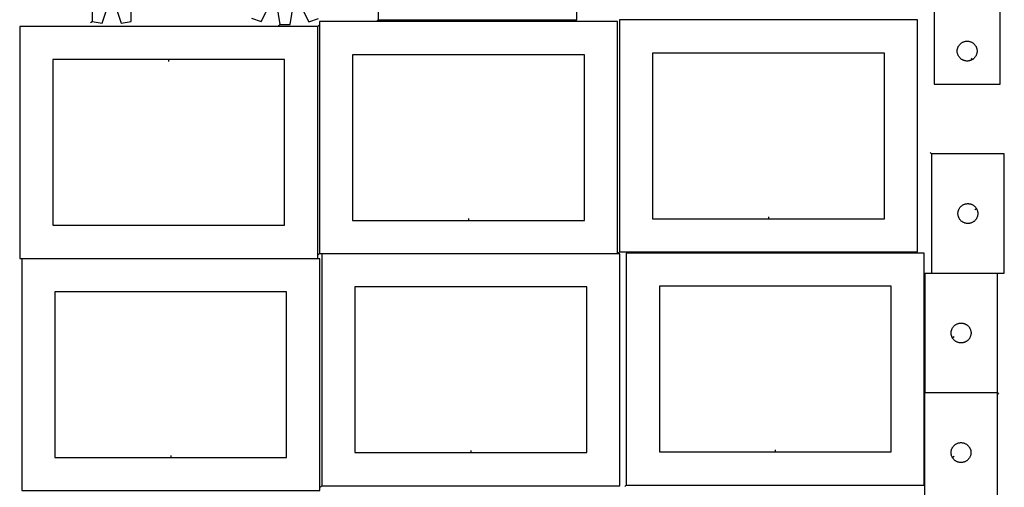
# Model space of a CAD drawing. Header units: millimetres. Extents: x 7 to 1493, y 7 to 2993.
# Tile 2 of 6: x 7 to 1493, y 1418 to 2123. Entities that reach past the tile are written whole.
import ezdxf

# ---------------------------------------------------------------- set-up
doc = ezdxf.new("R2010")
doc.units = ezdxf.units.MM
doc.layers.add('CUT', color=7, linetype='CONTINUOUS', true_color=0x000000)
doc.layers.add('LEADIN', color=1, linetype='CONTINUOUS', true_color=0xff0000)

msp = doc.modelspace()

# ---------------------------------------------------------------- linework, layer by layer
at = {"layer": 'CUT'}
for points in [[(547.958114, 2123.025559), (847.958114, 2123.025559), (847.958114, 2198.025559), (647.958114, 2198.025559), (647.958114, 2373.025559), (547.958114, 2373.025559)], [(1487.293054, 2275.860801), (1187.293054, 2275.860801), (1187.293054, 2200.860801), (1387.293054, 2200.860801), (1387.293054, 2025.860801), (1487.293054, 2025.860801)], [(456.522009, 2112.97099), (6.522009, 2112.97099), (6.522009, 1762.97099), (456.522009, 1762.97099)], [(459.28273, 1770.451507), (909.28273, 1770.451507), (909.28273, 2120.451507), (459.28273, 2120.451507)], [(912.356094, 1772.953826), (1362.356094, 1772.953826), (1362.356094, 2122.953826), (912.356094, 2122.953826)], [(1444.678826, 2062.81085), (1444.342705, 2062.620619), (1443.65177, 2062.275267), (1442.943973, 2061.965941), (1442.22119, 2061.693462), (1441.485339, 2061.458553), (1440.73837, 2061.261835), (1439.982266, 2061.103831), (1439.21903, 2060.984961), (1438.450686, 2060.905538), (1437.679273, 2060.865774), (1436.906836, 2060.865774), (1436.135422, 2060.905538), (1435.367079, 2060.984961), (1434.603843, 2061.103831), (1433.847738, 2061.261835), (1433.10077, 2061.458553), (1432.364919, 2061.693462), (1431.642136, 2061.965941), (1430.934338, 2062.275267), (1430.243403, 2062.620619), (1429.571162, 2063.001081), (1428.919398, 2063.415645), (1428.28984, 2063.863212), (1427.684157, 2064.342594), (1427.103954, 2064.85252), (1426.550771, 2065.391638), (1426.026075, 2065.958519), (1425.531257, 2066.551658), (1425.067629, 2067.169484), (1424.636421, 2067.810358), (1424.238776, 2068.47258), (1423.875748, 2069.154394), (1423.548301, 2069.853992), (1423.257302, 2070.569519), (1423.003524, 2071.299078), (1422.787638, 2072.040734), (1422.610219, 2072.79252), (1422.471736, 2073.552442), (1422.372556, 2074.318486), (1422.312943, 2075.088619), (1422.293054, 2075.860801), (1422.312943, 2076.632982), (1422.372556, 2077.403116), (1422.471736, 2078.169159), (1422.610219, 2078.929082), (1422.787638, 2079.680868), (1423.003524, 2080.422523), (1423.257302, 2081.152082), (1423.548301, 2081.867609), (1423.875748, 2082.567208), (1424.238776, 2083.249022), (1424.636421, 2083.911244), (1425.067629, 2084.552117), (1425.531257, 2085.169943), (1426.026075, 2085.763083), (1426.550771, 2086.329963), (1427.103954, 2086.869081), (1427.684157, 2087.379007), (1428.28984, 2087.858389), (1428.919398, 2088.305956), (1429.571162, 2088.72052), (1430.243403, 2089.100983), (1430.934338, 2089.446335), (1431.642136, 2089.75566), (1432.364919, 2090.028139), (1433.10077, 2090.263049), (1433.847738, 2090.459766), (1434.603843, 2090.61777), (1435.367079, 2090.736641), (1436.135422, 2090.816064), (1436.906836, 2090.855828), (1437.679273, 2090.855828), (1438.450686, 2090.816064), (1439.21903, 2090.736641), (1439.982266, 2090.61777), (1440.73837, 2090.459766), (1441.485339, 2090.263049), (1442.22119, 2090.028139), (1442.943973, 2089.75566), (1443.65177, 2089.446335), (1444.342705, 2089.100983), (1445.014946, 2088.72052), (1445.66671, 2088.305956), (1446.296268, 2087.858389), (1446.901952, 2087.379007), (1447.482154, 2086.869081), (1448.035337, 2086.329963), (1448.560033, 2085.763083), (1449.054851, 2085.169943), (1449.518479, 2084.552117), (1449.949688, 2083.911244), (1450.347333, 2083.249022), (1450.710361, 2082.567208), (1451.037808, 2081.867609), (1451.328807, 2081.152082), (1451.582585, 2080.422523), (1451.79847, 2079.680868), (1451.97589, 2078.929082), (1452.114373, 2078.169159), (1452.213552, 2077.403116), (1452.273166, 2076.632982), (1452.293054, 2075.860801), (1452.273166, 2075.088619), (1452.213552, 2074.318486), (1452.114373, 2073.552442), (1451.97589, 2072.79252), (1451.79847, 2072.040734), (1451.582585, 2071.299078), (1451.328807, 2070.569519), (1451.037808, 2069.853992), (1450.710361, 2069.154394), (1450.347333, 2068.47258), (1449.949688, 2067.810358), (1449.518479, 2067.169484), (1449.054851, 2066.551658), (1448.560033, 2065.958519), (1448.035337, 2065.391638), (1447.482154, 2064.85252), (1446.901952, 2064.342594), (1446.296268, 2063.863212), (1445.66671, 2063.415645), (1445.014946, 2063.001081)], [(684.28273, 1820.451507), (859.28273, 1820.451507), (859.28273, 2070.451507), (509.28273, 2070.451507), (509.28273, 1820.451507)], [(1137.356094, 1822.953826), (1312.356094, 1822.953826), (1312.356094, 2072.953826), (962.356094, 2072.953826), (962.356094, 1822.953826)], [(231.522009, 2062.97099), (56.522009, 2062.97099), (56.522009, 1812.97099), (406.522009, 1812.97099), (406.522009, 2062.97099)], [(1383.437563, 1920.729787), (1383.437563, 1740.729787), (1493.437563, 1740.729787), (1493.437563, 1920.729787)], [(1451.487513, 1838.115558), (1451.677745, 1837.779438), (1452.023097, 1837.088503), (1452.332422, 1836.380705), (1452.604901, 1835.657923), (1452.839811, 1834.922071), (1453.036528, 1834.175103), (1453.194532, 1833.418998), (1453.313403, 1832.655762), (1453.392826, 1831.887419), (1453.43259, 1831.116006), (1453.43259, 1830.343568), (1453.392826, 1829.572155), (1453.313403, 1828.803812), (1453.194532, 1828.040576), (1453.036528, 1827.284471), (1452.839811, 1826.537502), (1452.604901, 1825.801651), (1452.332422, 1825.078869), (1452.023097, 1824.371071), (1451.677745, 1823.680136), (1451.297282, 1823.007895), (1450.882718, 1822.356131), (1450.435151, 1821.726573), (1449.955769, 1821.120889), (1449.445843, 1820.540687), (1448.906725, 1819.987504), (1448.339844, 1819.462808), (1447.746705, 1818.96799), (1447.128879, 1818.504362), (1446.488006, 1818.073154), (1445.825784, 1817.675508), (1445.14397, 1817.312481), (1444.444371, 1816.985033), (1443.728844, 1816.694035), (1442.999285, 1816.440256), (1442.257629, 1816.224371), (1441.505844, 1816.046952), (1440.745921, 1815.908468), (1439.979878, 1815.809289), (1439.209744, 1815.749676), (1438.437563, 1815.729787), (1437.665381, 1815.749676), (1436.895248, 1815.809289), (1436.129204, 1815.908468), (1435.369282, 1816.046952), (1434.617496, 1816.224371), (1433.87584, 1816.440256), (1433.146281, 1816.694035), (1432.430754, 1816.985033), (1431.731156, 1817.312481), (1431.049342, 1817.675508), (1430.38712, 1818.073154), (1429.746246, 1818.504362), (1429.12842, 1818.96799), (1428.535281, 1819.462808), (1427.9684, 1819.987504), (1427.429282, 1820.540687), (1426.919356, 1821.120889), (1426.439974, 1821.726573), (1425.992407, 1822.356131), (1425.577843, 1823.007895), (1425.197381, 1823.680136), (1424.852029, 1824.371071), (1424.542703, 1825.078869), (1424.270224, 1825.801651), (1424.035315, 1826.537502), (1423.838597, 1827.284471), (1423.680593, 1828.040576), (1423.561723, 1828.803812), (1423.4823, 1829.572155), (1423.442536, 1830.343568), (1423.442536, 1831.116006), (1423.4823, 1831.887419), (1423.561723, 1832.655762), (1423.680593, 1833.418998), (1423.838597, 1834.175103), (1424.035315, 1834.922071), (1424.270224, 1835.657923), (1424.542703, 1836.380705), (1424.852029, 1837.088503), (1425.197381, 1837.779438), (1425.577843, 1838.451679), (1425.992407, 1839.103443), (1426.439974, 1839.733001), (1426.919356, 1840.338685), (1427.429282, 1840.918887), (1427.9684, 1841.47207), (1428.535281, 1841.996766), (1429.12842, 1842.491584), (1429.746246, 1842.955212), (1430.38712, 1843.38642), (1431.049342, 1843.784066), (1431.731156, 1844.147093), (1432.430754, 1844.47454), (1433.146281, 1844.765539), (1433.87584, 1845.019318), (1434.617496, 1845.235203), (1435.369282, 1845.412622), (1436.129204, 1845.551105), (1436.895248, 1845.650285), (1437.665381, 1845.709898), (1438.437563, 1845.729787), (1439.209744, 1845.709898), (1439.979878, 1845.650285), (1440.745921, 1845.551105), (1441.505844, 1845.412622), (1442.257629, 1845.235203), (1442.999285, 1845.019318), (1443.728844, 1844.765539), (1444.444371, 1844.47454), (1445.14397, 1844.147093), (1445.825784, 1843.784066), (1446.488006, 1843.38642), (1447.128879, 1842.955212), (1447.746705, 1842.491584), (1448.339844, 1841.996766), (1448.906725, 1841.47207), (1449.445843, 1840.918887), (1449.955769, 1840.338685), (1450.435151, 1839.733001), (1450.882718, 1839.103443), (1451.297282, 1838.451679)], [(462.85109, 1419.977996), (912.85109, 1419.977996), (912.85109, 1769.977996), (462.85109, 1769.977996)], [(922.570572, 1421.049651), (1372.570572, 1421.049651), (1372.570572, 1771.049651), (922.570572, 1771.049651)], [(9.529129, 1412.61972), (459.529129, 1412.61972), (459.529129, 1762.61972), (9.529129, 1762.61972)], [(1483.187525, 1560.480661), (1483.187525, 1740.480661), (1373.187525, 1740.480661), (1373.187525, 1560.480661)], [(234.529129, 1462.61972), (409.529129, 1462.61972), (409.529129, 1712.61972), (59.529129, 1712.61972), (59.529129, 1462.61972)], [(687.85109, 1469.977996), (862.85109, 1469.977996), (862.85109, 1719.977996), (512.85109, 1719.977996), (512.85109, 1469.977996)], [(1147.570572, 1471.049651), (1322.570572, 1471.049651), (1322.570572, 1721.049651), (972.570572, 1721.049651), (972.570572, 1471.049651)], [(1415.137574, 1643.09489), (1414.947343, 1643.43101), (1414.601991, 1644.121946), (1414.292665, 1644.829743), (1414.020186, 1645.552526), (1413.785277, 1646.288377), (1413.588559, 1647.035345), (1413.430555, 1647.79145), (1413.311685, 1648.554686), (1413.232262, 1649.32303), (1413.192498, 1650.094443), (1413.192498, 1650.86688), (1413.232262, 1651.638293), (1413.311685, 1652.406637), (1413.430555, 1653.169873), (1413.588559, 1653.925978), (1413.785277, 1654.672946), (1414.020186, 1655.408797), (1414.292665, 1656.13158), (1414.601991, 1656.839377), (1414.947343, 1657.530313), (1415.327805, 1658.202553), (1415.74237, 1658.854317), (1416.189936, 1659.483876), (1416.669318, 1660.089559), (1417.179244, 1660.669762), (1417.718362, 1661.222944), (1418.285243, 1661.74764), (1418.878382, 1662.242459), (1419.496208, 1662.706087), (1420.137082, 1663.137295), (1420.799304, 1663.53494), (1421.481118, 1663.897968), (1422.180716, 1664.225415), (1422.896243, 1664.516414), (1423.625802, 1664.770192), (1424.367458, 1664.986077), (1425.119244, 1665.163497), (1425.879166, 1665.30198), (1426.64521, 1665.40116), (1427.415343, 1665.460773), (1428.187525, 1665.480661), (1428.959706, 1665.460773), (1429.72984, 1665.40116), (1430.495883, 1665.30198), (1431.255806, 1665.163497), (1432.007592, 1664.986077), (1432.749247, 1664.770192), (1433.478806, 1664.516414), (1434.194333, 1664.225415), (1434.893932, 1663.897968), (1435.575746, 1663.53494), (1436.237968, 1663.137295), (1436.878841, 1662.706087), (1437.496667, 1662.242459), (1438.089807, 1661.74764), (1438.656687, 1661.222944), (1439.195805, 1660.669762), (1439.705731, 1660.089559), (1440.185113, 1659.483876), (1440.63268, 1658.854317), (1441.047244, 1658.202553), (1441.427707, 1657.530313), (1441.773059, 1656.839377), (1442.082384, 1656.13158), (1442.354863, 1655.408797), (1442.589773, 1654.672946), (1442.78649, 1653.925978), (1442.944494, 1653.169873), (1443.063365, 1652.406637), (1443.142788, 1651.638293), (1443.182552, 1650.86688), (1443.182552, 1650.094443), (1443.142788, 1649.32303), (1443.063365, 1648.554686), (1442.944494, 1647.79145), (1442.78649, 1647.035345), (1442.589773, 1646.288377), (1442.354863, 1645.552526), (1442.082384, 1644.829743), (1441.773059, 1644.121946), (1441.427707, 1643.43101), (1441.047244, 1642.758769), (1440.63268, 1642.107006), (1440.185113, 1641.477447), (1439.705731, 1640.871764), (1439.195805, 1640.291561), (1438.656687, 1639.738379), (1438.089807, 1639.213683), (1437.496667, 1638.718864), (1436.878841, 1638.255236), (1436.237968, 1637.824028), (1435.575746, 1637.426383), (1434.893932, 1637.063355), (1434.194333, 1636.735908), (1433.478806, 1636.444909), (1432.749247, 1636.191131), (1432.007592, 1635.975246), (1431.255806, 1635.797826), (1430.495883, 1635.659343), (1429.72984, 1635.560163), (1428.959706, 1635.50055), (1428.187525, 1635.480661), (1427.415343, 1635.50055), (1426.64521, 1635.560163), (1425.879166, 1635.659343), (1425.119244, 1635.797826), (1424.367458, 1635.975246), (1423.625802, 1636.191131), (1422.896243, 1636.444909), (1422.180716, 1636.735908), (1421.481118, 1637.063355), (1420.799304, 1637.426383), (1420.137082, 1637.824028), (1419.496208, 1638.255236), (1418.878382, 1638.718864), (1418.285243, 1639.213683), (1417.718362, 1639.738379), (1417.179244, 1640.291561), (1416.669318, 1640.871764), (1416.189936, 1641.477447), (1415.74237, 1642.107006), (1415.327805, 1642.758769)], [(1483.041162, 1380.045115), (1483.041162, 1560.045115), (1373.041162, 1560.045115), (1373.041162, 1380.045115)], [(1414.991212, 1462.659343), (1414.80098, 1462.995463), (1414.455628, 1463.686399), (1414.146303, 1464.394196), (1413.873824, 1465.116979), (1413.638914, 1465.85283), (1413.442197, 1466.599798), (1413.284193, 1467.355903), (1413.165322, 1468.119139), (1413.0859, 1468.887483), (1413.046135, 1469.658896), (1413.046135, 1470.431333), (1413.0859, 1471.202747), (1413.165322, 1471.97109), (1413.284193, 1472.734326), (1413.442197, 1473.490431), (1413.638914, 1474.237399), (1413.873824, 1474.97325), (1414.146303, 1475.696033), (1414.455628, 1476.40383), (1414.80098, 1477.094766), (1415.181443, 1477.767007), (1415.596007, 1478.41877), (1416.043574, 1479.048329), (1416.522956, 1479.654012), (1417.032882, 1480.234215), (1417.572, 1480.787397), (1418.138881, 1481.312094), (1418.73202, 1481.806912), (1419.349846, 1482.27054), (1419.99072, 1482.701748), (1420.652941, 1483.099393), (1421.334756, 1483.462421), (1422.034354, 1483.789868), (1422.749881, 1484.080867), (1423.47944, 1484.334645), (1424.221096, 1484.55053), (1424.972881, 1484.72795), (1425.732804, 1484.866433), (1426.498847, 1484.965613), (1427.268981, 1485.025226), (1428.041162, 1485.045115), (1428.813344, 1485.025226), (1429.583477, 1484.965613), (1430.349521, 1484.866433), (1431.109443, 1484.72795), (1431.861229, 1484.55053), (1432.602885, 1484.334645), (1433.332444, 1484.080867), (1434.047971, 1483.789868), (1434.747569, 1483.462421), (1435.429383, 1483.099393), (1436.091605, 1482.701748), (1436.732479, 1482.27054), (1437.350305, 1481.806912), (1437.943444, 1481.312094), (1438.510325, 1480.787397), (1439.049443, 1480.234215), (1439.559369, 1479.654012), (1440.038751, 1479.048329), (1440.486318, 1478.41877), (1440.900882, 1477.767007), (1441.281344, 1477.094766), (1441.626696, 1476.40383), (1441.936022, 1475.696033), (1442.208501, 1474.97325), (1442.443411, 1474.237399), (1442.640128, 1473.490431), (1442.798132, 1472.734326), (1442.917003, 1471.97109), (1442.996425, 1471.202747), (1443.036189, 1470.431333), (1443.036189, 1469.658896), (1442.996425, 1468.887483), (1442.917003, 1468.119139), (1442.798132, 1467.355903), (1442.640128, 1466.599798), (1442.443411, 1465.85283), (1442.208501, 1465.116979), (1441.936022, 1464.394196), (1441.626696, 1463.686399), (1441.281344, 1462.995463), (1440.900882, 1462.323223), (1440.486318, 1461.671459), (1440.038751, 1461.0419), (1439.559369, 1460.436217), (1439.049443, 1459.856015), (1438.510325, 1459.302832), (1437.943444, 1458.778136), (1437.350305, 1458.283317), (1436.732479, 1457.81969), (1436.091605, 1457.388481), (1435.429383, 1456.990836), (1434.747569, 1456.627808), (1434.047971, 1456.300361), (1433.332444, 1456.009362), (1432.602885, 1455.755584), (1431.861229, 1455.539699), (1431.109443, 1455.362279), (1430.349521, 1455.223796), (1429.583477, 1455.124616), (1428.813344, 1455.065003), (1428.041162, 1455.045115), (1427.268981, 1455.065003), (1426.498847, 1455.124616), (1425.732804, 1455.223796), (1424.972881, 1455.362279), (1424.221096, 1455.539699), (1423.47944, 1455.755584), (1422.749881, 1456.009362), (1422.034354, 1456.300361), (1421.334756, 1456.627808), (1420.652941, 1456.990836), (1419.99072, 1457.388481), (1419.349846, 1457.81969), (1418.73202, 1458.283317), (1418.138881, 1458.778136), (1417.572, 1459.302832), (1417.032882, 1459.856015), (1416.522956, 1460.436217), (1416.043574, 1461.0419), (1415.596007, 1461.671459), (1415.181443, 1462.323223)]]:
    msp.add_lwpolyline(points, close=True, dxfattribs=at)
for points in [[(115.980467, 2152.347826), (116.05343, 2120.583547), (131.242222, 2118.127714), (141.321529, 2148.250502)], [(149.895828, 2148.22289), (159.780922, 2118.035812), (174.985217, 2120.393772), (175.262753, 2152.156922)], [(356.623753, 2125.476655), (371.228381, 2120.635643), (385.971689, 2148.771201)], [(394.432387, 2147.379815), (399.388971, 2116.004554), (414.774752, 2115.913557), (420.102106, 2147.227995)], [(428.57867, 2148.519208), (442.98815, 2120.21123), (457.649017, 2124.879154)]]:
    msp.add_lwpolyline(points, dxfattribs=at)
at = {"layer": 'LEADIN'}
for p, q in [((113.620713, 2118.828016), (116.05343, 2120.583547)), ((397.255141, 2113.895817), (399.388971, 2116.004554)), ((458.643329, 2115.09231), (456.522009, 2112.97099)), ((545.836793, 2120.904239), (547.958114, 2123.025559)), ((231.522009, 2059.97099), (231.522009, 2062.97099)), ((1443.201182, 2065.421706), (1444.678826, 2062.81085)), ((1381.316242, 1922.851107), (1383.437563, 1920.729787)), ((1448.876658, 1836.637914), (1451.487513, 1838.115558)), ((684.28273, 1823.451507), (684.28273, 1820.451507)), ((1137.356094, 1825.953826), (1137.356094, 1822.953826)), ((457.16141, 1768.330187), (459.28273, 1770.451507)), ((910.234774, 1770.832506), (912.356094, 1772.953826)), ((1417.74843, 1644.572534), (1415.137574, 1643.09489)), ((1485.308845, 1558.359341), (1483.187525, 1560.480661)), ((687.85109, 1472.977996), (687.85109, 1469.977996)), ((1147.570572, 1474.049651), (1147.570572, 1471.049651)), ((234.529129, 1465.61972), (234.529129, 1462.61972)), ((1417.602067, 1464.136987), (1414.991212, 1462.659343)), ((460.729769, 1417.856676), (462.85109, 1419.977996)), ((920.449252, 1418.928331), (922.570572, 1421.049651))]:
    msp.add_line(p, q, dxfattribs=at)

doc.saveas('drawing.dxf')
